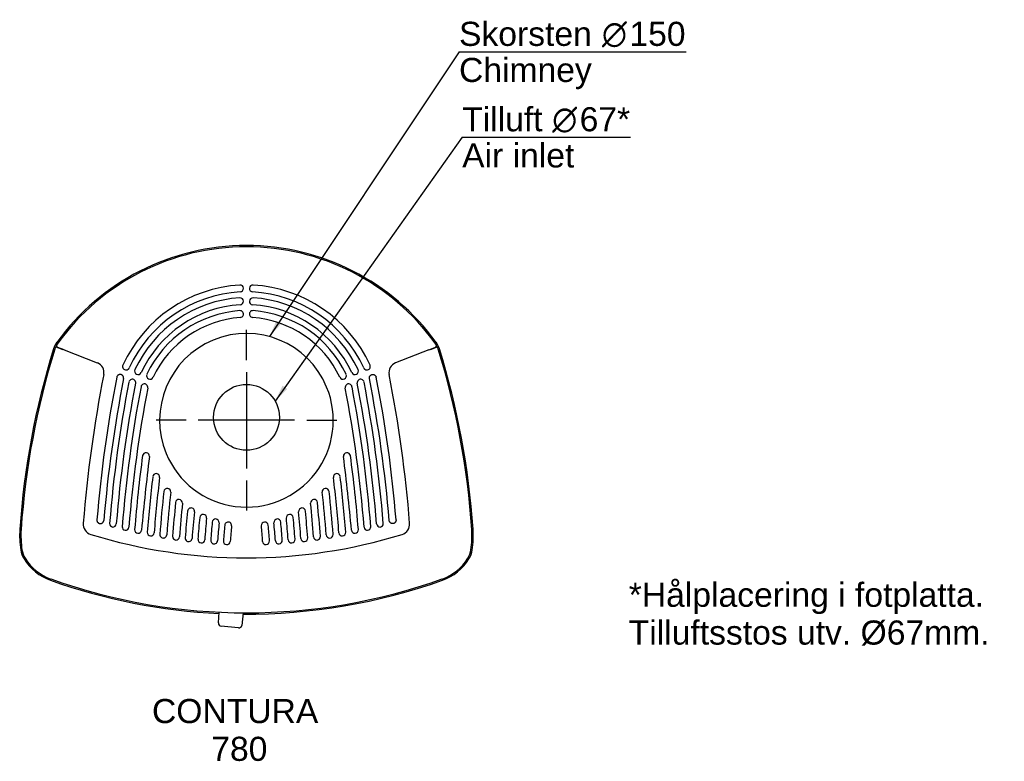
# Model space of a CAD drawing. Header units: millimetres. Extents: x -429 to 572, y 530 to 1283.
import ezdxf
from ezdxf.enums import TextEntityAlignment as Align
from ezdxf.lldxf.tags import DXFTag

# ---------------------------------------------------------------- set-up
doc = ezdxf.new("R2010")
doc.units = ezdxf.units.MM
doc.layers.add('Default', color=7, linetype='Continuous')
doc.layers.add('DV1_Default', color=7, linetype='Continuous')
doc.styles.add('SEACAD_arial_ttf', font='arial.ttf')
doc.styles.add('SEACAD_semeca1_ttf', font='semeca1.ttf')
tags = doc.linetypes.add('CENTER2', pattern=[28.575, 19.05, -3.175, 3.175, -3.175]).pattern_tags.tags
tags[10:11] = [DXFTag(74, 4), DXFTag(75, 0), DXFTag(340, '0'), DXFTag(46, 0.0), DXFTag(50, 0.0), DXFTag(44, 0.0), DXFTag(45, 0.0)]
tags[8:9] = [DXFTag(74, 4), DXFTag(75, 0), DXFTag(340, '0'), DXFTag(46, 0.0), DXFTag(50, 0.0), DXFTag(44, 0.0), DXFTag(45, 0.0)]
tags[6:7] = [DXFTag(74, 4), DXFTag(75, 0), DXFTag(340, '0'), DXFTag(46, 0.0), DXFTag(50, 0.0), DXFTag(44, 0.0), DXFTag(45, 0.0)]
tags[4:5] = [DXFTag(74, 4), DXFTag(75, 0), DXFTag(340, '0'), DXFTag(46, 0.0), DXFTag(50, 0.0), DXFTag(44, 0.0), DXFTag(45, 0.0)]

# ---------------------------------------------------------------- blocks, each defined once
blk = doc.blocks.new('SEANNOT_GROUP')
at = {"layer": 'Default', "linetype": 'Continuous'}
blk.add_hatch(color=1, dxfattribs=at).paths.add_polyline_path([(-168.3, 977.3), (-175.4, 961.4), (-163.5, 974.1)])
at = {"layer": 'Default', "color": 1, "linetype": 'Continuous'}
blk.add_line((17.4, 1250.7), (248.3, 1250.7), dxfattribs=at)
blk.add_lwpolyline([(17.4, 1250.7), (-175.4, 961.4)], dxfattribs=at)
for s, style, p in [('Skorsten ', 'SEACAD_arial_ttf', (17.4, 1281.3)), ('O', 'SEACAD_semeca1_ttf', (162.8, 1281.3)), ('150', 'SEACAD_arial_ttf', (190.7, 1281.3)), ('Chimney', 'SEACAD_arial_ttf', (17.4, 1244.6))]:
    blk.add_text(s, height=24.5, dxfattribs=dict(at, style=style)).set_placement(p, align=Align.TOP_LEFT)
blk = doc.blocks.new('SEANNOT_GROUP1')
at = {"layer": 'Default', "linetype": 'Continuous'}
blk.add_hatch(color=1, dxfattribs=at).paths.add_polyline_path([(-162.1, 911.4), (-169.6, 895.8), (-157.4, 908.1)])
at = {"layer": 'Default', "color": 1, "linetype": 'Continuous'}
blk.add_line((20.6, 1163.9), (191.8, 1163.9), dxfattribs=at)
blk.add_lwpolyline([(20.6, 1163.9), (-169.6, 895.8)], dxfattribs=at)
for s, style, p in [('Tilluft ', 'SEACAD_arial_ttf', (20.6, 1194.5)), ('O', 'SEACAD_semeca1_ttf', (112.2, 1194.5)), ('67*', 'SEACAD_arial_ttf', (140.1, 1194.5)), ('Air inlet', 'SEACAD_arial_ttf', (20.6, 1157.7))]:
    blk.add_text(s, height=24.5, dxfattribs=dict(at, style=style)).set_placement(p, align=Align.TOP_LEFT)
blk = doc.blocks.new('SEANNOT_GROUP2')
at = {"layer": 'Default', "color": 136, "linetype": 'CENTER2'}
for p, q in [((-198.8, 937.5), (-198.8, 968.1)), ((-198.8, 925.2), (-198.8, 827.2)), ((-260, 876.2), (-290.6, 876.2)), ((-149.8, 876.2), (-247.8, 876.2)), ((-137.5, 876.2), (-107, 876.2)), ((-198.8, 815), (-198.8, 784.4))]:
    blk.add_line(p, q, dxfattribs=at)

msp = doc.modelspace()

# ---------------------------------------------------------------- linework, layer by layer
at = {"layer": 'Default', "color": 4, "linetype": 'Continuous'}
msp.add_circle((-198.8, 879.2), 33.5, dxfattribs=at)
at = {"layer": 'DV1_Default', "color": 7, "linetype": 'Continuous'}
for p, q in [((-391.9, 951.5), (-391.1, 950.6)), ((-393.3, 949.8), (-393.8, 948.5)), ((-392.1, 950.4), (-392.2, 950.5)), ((-386.1, 948.1), (-392.1, 950.4)), ((-384.3, 947.8), (-390.5, 950.2)), ((-390.5, 950.2), (-390.5, 950.2)), ((-390.5, 950.2), (-390.5, 950.2)), ((-384.3, 947.8), (-350.5, 934.6)), ((-384.3, 947.8), (-384.3, 947.8)), ((-13.3, 947.8), (-47.1, 934.6)), ((-13.3, 947.8), (-7.1, 950.2)), ((-13.3, 947.8), (-13.3, 947.8)), ((-11.5, 948.1), (-5.5, 950.4)), ((-7.1, 950.2), (-7.1, 950.2)), ((-5.5, 950.4), (-5.4, 950.5)), ((-3.8, 948.5), (-4.2, 949.8)), ((-227.3, 670.2), (-226.4, 681.1)), ((-202, 680.5), (-203.6, 667.7)), ((-206.9, 665.1), (-224.7, 666.9))]:
    msp.add_line(p, q, dxfattribs=at)
for centre, radius, start, end in [((-198.8, 815.7), 238.2, 35.9208, 144.0792), ((-198.8, 815.7), 236.9, 35.9208, 144.0792), ((-197.2, 873.9), 140, 93.3803, 155.316), ((-205.3, 1010.2), 3.47, 273.3935, 93.3803), ((-192.3, 1010.2), 3.47, 86.6197, 266.6065), ((-200.3, 873.9), 140, 24.684, 86.6197), ((-197.2, 874), 133, 93.3935, 155.3441), ((-200.4, 874), 133, 24.6559, 86.6065), ((-197.2, 874), 127, 93.751, 154.9984), ((-197.2, 874), 120, 93.7512, 154.9985), ((-205.3, 997.2), 3.5, 273.7511, 93.7511), ((-192.3, 997.2), 3.5, 86.2489, 266.2489), ((-200.4, 874), 120, 25.0015, 86.2488), ((-200.4, 874), 127, 25.0016, 86.249), ((-197.2, 874), 114, 94.1924, 154.576), ((-205.3, 984.2), 3.5, 274.1928, 94.1928), ((-192.3, 984.2), 3.5, 85.8072, 265.8072), ((-200.4, 874), 114, 25.424, 85.8076), ((-197.2, 874), 107, 94.1933, 154.5779), ((-200.4, 874), 107, 25.4221, 85.8067), ((-198.8, 876.2), 88.3, 22.5227, 202.5227), ((-373.2, 942.1), 22.8, 144.0792, 162.7544), ((-391.2, 952.1), 0.954, 148.9492, 220.7261), ((-373.2, 942.1), 21.6, 144.0792, 150.6421), ((-24.4, 942.1), 21.6, 29.3579, 35.9208), ((-194.1, 1113.1), 248.2, 319.0972, 319.3819), ((-24.4, 942.1), 22.8, 17.2456, 35.9208), ((-6.4, 952.1), 0.954, 319.2215, 31.0508), ((373, 710.4), 804.2, 162.7544, 176.0791), ((373, 710.4), 802.9, 162.7544, 176.0791), ((-392.4, 949.5), 1.01, 78.6958, 160.1304), ((-390, 951.6), 1.55, 222.7529, 248.515), ((-5.2, 949.5), 1.01, 19.8689, 101.3048), ((-770.6, 710.4), 802.9, 3.9209, 17.2456), ((-770.6, 710.4), 804.2, 3.9209, 17.2456), ((-354.3, 924.7), 10.6, 348.8775, 68.7102), ((-321.3, 930.9), 3.5, 155.316, 335.3441), ((-76.3, 930.9), 3.5, 204.6559, 24.684), ((-43.3, 924.7), 10.6, 111.2898, 191.1225), ((964, 665.5), 1333, 168.8775, 175.4341), ((-309.1, 926.2), 3.5, 154.9985, 334.9985), ((-297, 921.4), 3.5, 154.577, 334.577), ((-100.6, 921.4), 3.5, 205.423, 25.423), ((-88.4, 926.2), 3.5, 205.0015, 25.0015), ((-1361.6, 665.5), 1333, 4.5659, 11.1225), ((933, 669.8), 1288.2, 168.805, 175.3145), ((964.1, 665.5), 1312.5, 168.8826, 175.237), ((964.4, 667.4), 1306.5, 169.0702, 175.434), ((964, 665.5), 1299.5, 168.9854, 175.3497), ((-314.9, 914.5), 3.5, 348.9854, 169.0702), ((-302.6, 909.7), 3.5, 349.0901, 169.1682), ((-94.9, 909.7), 3.5, 10.8318, 190.9099), ((-82.6, 914.5), 3.5, 10.9298, 191.0146), ((-1361.6, 665.5), 1299.5, 4.6503, 11.0146), ((-1362, 667.4), 1306.5, 4.566, 10.9298), ((-1361.6, 665.5), 1312.5, 4.763, 11.1174), ((-1330.5, 669.8), 1288.2, 4.6855, 11.195), ((964.4, 667.2), 1293.5, 169.1682, 175.5272), ((964.1, 665.5), 1286.5, 169.0901, 175.4495), ((-198.8, 876.2), 88.3, 202.5227, 22.5227), ((-1361.6, 665.5), 1286.5, 4.5505, 10.9099), ((-1361.9, 667.2), 1293.5, 4.4728, 10.8318), ((-301, 839.8), 3.5, 352.9543, 172.1536), ((-96.6, 839.8), 3.5, 7.8464, 187.0457), ((963.9, 665.5), 1280.3, 172.1536, 175.5376), ((2106.5, 542.3), 2422.3, 172.9543, 174.7353), ((-2504.1, 542.3), 2422.3, 5.2647, 7.0457), ((-1361.4, 665.5), 1280.3, 4.4624, 7.8464), ((-290.7, 818.5), 3.5, 353.048, 173.048), ((-106.9, 818.5), 3.5, 6.952, 186.952), ((964, 665.5), 1267.4, 173.048, 175.611), ((964, 665.5), 1260.4, 173.048, 175.611), ((-1361.5, 665.5), 1260.4, 4.389, 6.952), ((-1361.5, 665.5), 1267.4, 4.389, 6.952), ((964, 665.5), 1254.5, 173.6676, 175.671), ((-279.3, 803.5), 3.5, 353.6667, 173.6667), ((964, 665.5), 1247.5, 173.6658, 175.6693), ((-118.3, 803.5), 3.5, 6.3333, 186.3333), ((-1361.6, 665.5), 1247.5, 4.3307, 6.3342), ((-1361.6, 665.5), 1254.5, 4.329, 6.3324), ((964.1, 665.5), 1241.5, 174.1258, 175.7154), ((-267.5, 792.2), 3.5, 354.1258, 174.1258), ((964.1, 665.5), 1234.5, 174.1258, 175.7154), ((-130.1, 792.2), 3.5, 5.8742, 185.8742), ((-1361.6, 665.5), 1234.5, 4.2846, 5.8742), ((-1361.6, 665.5), 1241.5, 4.2846, 5.8742), ((964.1, 665.5), 1228.6, 174.4694, 175.7464), ((-255.2, 783.6), 3.5, 354.4695, 174.4695), ((964.1, 665.5), 1221.6, 174.4695, 175.7464), ((-142.3, 783.6), 3.5, 5.5305, 185.5305), ((-1361.7, 665.5), 1221.6, 4.2536, 5.5305), ((-1361.7, 665.5), 1228.6, 4.2536, 5.5306), ((-353.8, 770.7), 11, 175.4341, 252.8651), ((-334.6, 771.1), 3.39, 175.434, 355.3497), ((964.1, 665.5), 1215.6, 174.7194, 175.7626), ((-242.8, 777.1), 3.5, 354.7194, 174.7194), ((964.1, 665.5), 1208.6, 174.7195, 175.7627), ((964.2, 665.5), 1202.6, 174.8871, 175.7638), ((-230.2, 772.4), 3.5, 354.8871, 174.8871), ((964.2, 665.5), 1195.6, 174.8871, 175.7638), ((-217.4, 769.3), 3.5, 354.9781, 174.9781), ((-180.2, 769.3), 3.5, 5.0219, 185.0219), ((-167.4, 772.4), 3.5, 5.1129, 185.1129), ((-1361.7, 665.5), 1195.6, 4.2362, 5.1129), ((-1361.7, 665.5), 1202.6, 4.2362, 5.1129), ((-154.8, 777.1), 3.5, 5.2806, 185.2806), ((-1361.7, 665.5), 1208.6, 4.2373, 5.2805), ((-1361.7, 665.5), 1215.6, 4.2374, 5.2806), ((-63, 771.1), 3.39, 184.6503, 4.566), ((-43.8, 770.7), 11, 287.1349, 4.5659), ((-334.3, 758.9), 95.2, 176.0791, 188.7524), ((-334.3, 758.9), 93.9, 176.0791, 188.7524), ((-321.8, 767.8), 3.4, 175.5272, 355.4495), ((-309.1, 764.9), 3.5, 175.5376, 354.7353), ((-296.2, 762.2), 3.5, 175.611, 355.611), ((964.2, 665.5), 1189.7, 174.9781, 175.7493), ((964.2, 665.5), 1182.7, 174.9781, 175.7493), ((-1361.8, 665.5), 1182.7, 4.2507, 5.0219), ((-1361.8, 665.5), 1189.7, 4.2507, 5.0219), ((-101.3, 762.2), 3.5, 184.389, 4.389), ((-88.5, 764.9), 3.5, 185.2647, 4.4624), ((-75.8, 767.8), 3.4, 184.5505, 4.4728), ((-63.3, 758.9), 93.9, 351.2476, 3.9209), ((-63.3, 758.9), 95.2, 351.2476, 3.9209), ((-198.8, 1273.4), 537, 252.8651, 287.1349), ((-283.4, 760), 3.5, 175.6702, 355.6702), ((-270.5, 758), 3.5, 175.7154, 355.7154), ((-257.6, 756.4), 3.5, 175.7464, 355.7464), ((-244.6, 755.1), 3.5, 175.7627, 355.7627), ((-231.7, 754.1), 3.5, 175.7638, 355.7638), ((-218.7, 753.4), 3.5, 175.7493, 355.7493), ((-178.9, 753.4), 3.5, 184.2507, 4.2507), ((-165.9, 754.1), 3.5, 184.2362, 4.2362), ((-152.9, 755.1), 3.5, 184.2373, 4.2373), ((-140, 756.4), 3.5, 184.2536, 4.2536), ((-127.1, 758), 3.5, 184.2846, 4.2846), ((-114.2, 760), 3.5, 184.3298, 4.3298), ((-404.5, 748.1), 24.2, 188.7524, 211.809), ((-404.5, 748.1), 22.9, 188.7524, 211.809), ((6.9, 748.1), 22.9, 328.191, 351.2476), ((6.9, 748.1), 24.2, 328.191, 351.2476), ((-380.7, 762.8), 52.2, 211.809, 250.3914), ((-380.7, 762.8), 50.9, 211.809, 250.3914), ((-16.9, 762.8), 50.9, 289.6086, 328.191), ((-16.9, 762.8), 52.2, 289.6086, 328.191), ((-198.8, 1273.4), 594.2, 250.3914, 267.3274), ((-198.8, 1273.4), 592.9, 250.3914, 289.6086), ((-198.8, 1273.4), 594.2, 269.6736, 289.6086), ((-224.3, 669.9), 3, 175.0586, 264.0586), ((-206.6, 668.1), 3, 264.0586, 353.0586)]:
    msp.add_arc(centre, radius, start, end, dxfattribs=at)
for centre, major_axis, start_param, end_param in [((-385.7, 949), (-0.626, 0.781), 2.094738, 2.949722), ((-11.9, 949), (0.626, 0.781), 3.333248, 4.188448)]:
    msp.add_ellipse(centre, major_axis=major_axis, ratio=0.99863, start_param=start_param, end_param=end_param, dxfattribs=at)
for points, knots in [([(-7, 950.2), (-6.9, 950.2), (-6.8, 950.3), (-6.7, 950.4), (-6.5, 950.5), (-6.5, 950.6), (-6.5, 950.6)], [0, 0, 0, 0, 0.535604, 0.820229, 0.992578, 1, 1, 1, 1]), ([(-323.8, 918.6), (-323.8, 918.8), (-323.8, 919), (-323.8, 919.5), (-323.8, 919.7), (-323.9, 920.2), (-323.9, 920.4), (-324.1, 920.7), (-324.1, 920.8), (-324.2, 921), (-324.3, 921.1), (-324.5, 921.4), (-324.6, 921.6), (-324.9, 921.9), (-325.1, 922.1), (-325.5, 922.3), (-325.7, 922.4), (-326.1, 922.6), (-326.3, 922.7), (-326.8, 922.8), (-327, 922.8), (-327.5, 922.8), (-327.7, 922.8), (-328.2, 922.7), (-328.4, 922.6), (-328.7, 922.5), (-328.8, 922.4), (-329, 922.3), (-329.1, 922.3), (-329.4, 922.1), (-329.6, 921.9), (-329.8, 921.7), (-329.9, 921.6), (-330, 921.4), (-330.1, 921.3), (-330.3, 921), (-330.4, 920.8), (-330.6, 920.4), (-330.6, 920.2), (-330.7, 919.9)], [0, 0, 0, 0, 0.0625, 0.0625, 0.125, 0.125, 0.1875, 0.1875, 0.21875, 0.21875, 0.25, 0.25, 0.3125, 0.3125, 0.375, 0.375, 0.4375, 0.4375, 0.5, 0.5, 0.5625, 0.5625, 0.625, 0.625, 0.6875, 0.6875, 0.71875, 0.71875, 0.75, 0.75, 0.8125, 0.8125, 0.84375, 0.84375, 0.875, 0.875, 0.9375, 0.9375, 1, 1, 1, 1]), ([(-73.7, 918.6), (-73.8, 918.8), (-73.8, 919), (-73.8, 919.5), (-73.8, 919.7), (-73.7, 920.2), (-73.6, 920.4), (-73.5, 920.7), (-73.5, 920.8), (-73.4, 921), (-73.3, 921.1), (-73.1, 921.4), (-73, 921.6), (-72.6, 921.9), (-72.5, 922.1), (-72.1, 922.3), (-71.9, 922.4), (-71.4, 922.6), (-71.2, 922.7), (-70.8, 922.8), (-70.5, 922.8), (-70.1, 922.8), (-69.9, 922.8), (-69.4, 922.7), (-69.2, 922.6), (-68.9, 922.5), (-68.8, 922.4), (-68.6, 922.3), (-68.5, 922.3), (-68.2, 922.1), (-68, 921.9), (-67.8, 921.7), (-67.7, 921.6), (-67.5, 921.4), (-67.5, 921.3), (-67.3, 921), (-67.2, 920.8), (-67, 920.4), (-66.9, 920.2), (-66.9, 919.9)], [0, 0, 0, 0, 0.0625, 0.0625, 0.125, 0.125, 0.1875, 0.1875, 0.21875, 0.21875, 0.25, 0.25, 0.3125, 0.3125, 0.375, 0.375, 0.4375, 0.4375, 0.5, 0.5, 0.5625, 0.5625, 0.625, 0.625, 0.6875, 0.6875, 0.71875, 0.71875, 0.75, 0.75, 0.8125, 0.8125, 0.84375, 0.84375, 0.875, 0.875, 0.9375, 0.9375, 1, 1, 1, 1]), ([(-350.9, 775.1), (-350.9, 774.8), (-350.9, 774.6), (-350.9, 774.2), (-350.8, 773.9), (-350.7, 773.5), (-350.6, 773.3), (-350.4, 772.9), (-350.2, 772.7), (-350, 772.4), (-349.9, 772.3), (-349.8, 772.2), (-349.7, 772.1), (-349.4, 771.9), (-349.2, 771.7), (-348.8, 771.5), (-348.6, 771.4), (-348.2, 771.3), (-347.9, 771.3), (-347.5, 771.2), (-347.2, 771.2), (-346.8, 771.3), (-346.6, 771.3), (-346.1, 771.5), (-345.9, 771.6), (-345.5, 771.8), (-345.3, 771.9), (-345.1, 772.2), (-345, 772.2), (-344.8, 772.4), (-344.7, 772.5), (-344.5, 772.8), (-344.4, 773), (-344.2, 773.4), (-344.1, 773.6), (-344, 774), (-343.9, 774.3), (-343.9, 774.5)], [0, 0, 0, 0, 0.0625, 0.0625, 0.125, 0.125, 0.1875, 0.1875, 0.25, 0.25, 0.28125, 0.28125, 0.3125, 0.3125, 0.375, 0.375, 0.4375, 0.4375, 0.5, 0.5, 0.5625, 0.5625, 0.625, 0.625, 0.6875, 0.6875, 0.75, 0.75, 0.78125, 0.78125, 0.8125, 0.8125, 0.875, 0.875, 0.9375, 0.9375, 1, 1, 1, 1]), ([(-46.7, 775.1), (-46.7, 774.8), (-46.7, 774.6), (-46.7, 774.2), (-46.8, 773.9), (-46.9, 773.5), (-47, 773.3), (-47.2, 772.9), (-47.3, 772.7), (-47.6, 772.4), (-47.6, 772.3), (-47.8, 772.2), (-47.9, 772.1), (-48.2, 771.9), (-48.3, 771.7), (-48.8, 771.5), (-49, 771.4), (-49.4, 771.3), (-49.6, 771.3), (-50.1, 771.2), (-50.3, 771.2), (-50.8, 771.3), (-51, 771.3), (-51.5, 771.5), (-51.7, 771.6), (-52.1, 771.8), (-52.3, 771.9), (-52.5, 772.2), (-52.6, 772.2), (-52.8, 772.4), (-52.8, 772.5), (-53, 772.8), (-53.2, 773), (-53.4, 773.4), (-53.5, 773.6), (-53.6, 774), (-53.6, 774.3), (-53.7, 774.5)], [0, 0, 0, 0, 0.0625, 0.0625, 0.125, 0.125, 0.1875, 0.1875, 0.25, 0.25, 0.28125, 0.28125, 0.3125, 0.3125, 0.375, 0.375, 0.4375, 0.4375, 0.5, 0.5, 0.5625, 0.5625, 0.625, 0.625, 0.6875, 0.6875, 0.75, 0.75, 0.78125, 0.78125, 0.8125, 0.8125, 0.875, 0.875, 0.9375, 0.9375, 1, 1, 1, 1])]:
    msp.add_open_spline(points, degree=3, knots=knots, dxfattribs=at)

# ---------------------------------------------------------------- block references
at = {"layer": 'Default'}
for name in ['SEANNOT_GROUP', 'SEANNOT_GROUP1', 'SEANNOT_GROUP2']:
    msp.add_blockref(name, (0, 0), dxfattribs=at)

# ---------------------------------------------------------------- texts
at = {"layer": 'Default', "color": 4, "linetype": 'Continuous', "style": 'SEACAD_arial_ttf'}
for s, p in [('*Hålplacering i fotplatta.', (190, 711.1)), ('Tilluftsstos utv. Ø67mm.', (190, 672.7)), ('CONTURA ', (-294.9, 592.9)), (' 780', (-244.1, 554.5))]:
    msp.add_text(s, height=24.5, dxfattribs=at).set_placement(p, align=Align.TOP_LEFT)

doc.saveas('drawing.dxf')
